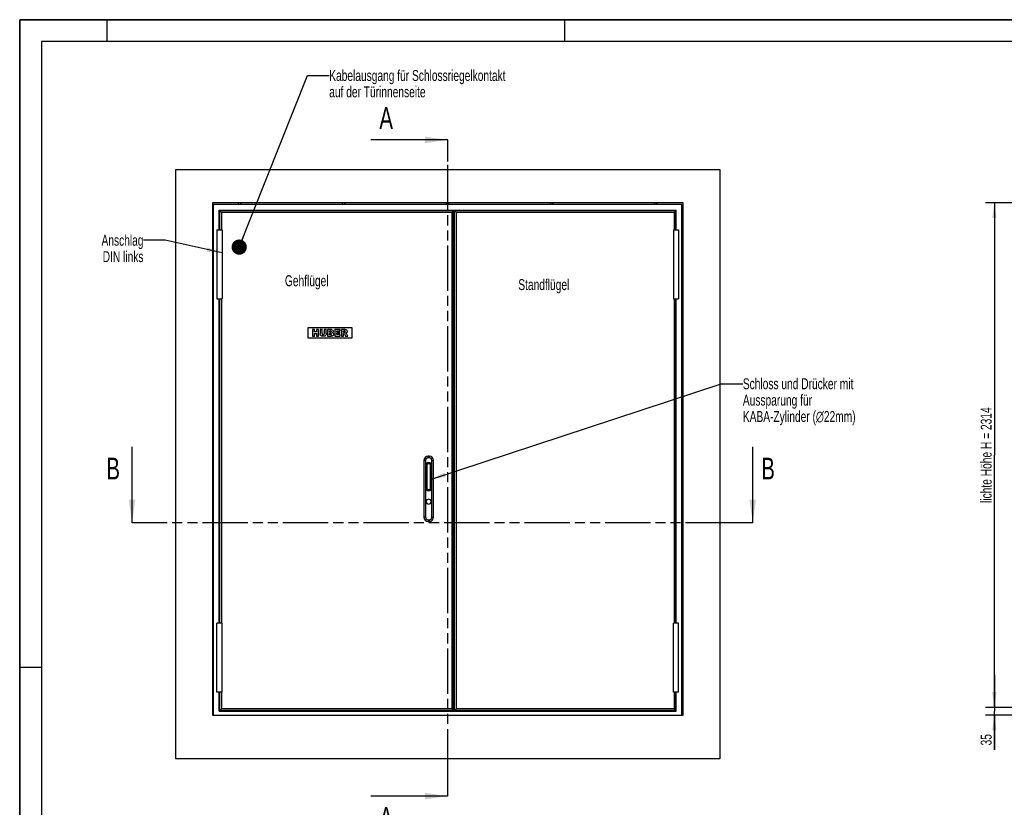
# Model space of a CAD drawing. Header units: millimetres. Extents: x 0 to 8400, y 0 to 5940.
# Tile 2 of 3: x 0 to 4519, y 2328 to 5940. Entities that reach past the tile are written whole.
import ezdxf

# ---------------------------------------------------------------- set-up
doc = ezdxf.new("R2010")
doc.units = ezdxf.units.MM
doc.header["$LTSCALE"] = 462
doc.linetypes.add('PHANTOM', pattern=[0.8, 0.45, -0.05, 0.1, -0.05, 0.1, -0.05])
doc.layers.get('0').update_dxf_attribs({"linetype": 'CONTINUOUS'})
for name, color, linetype in [('51453511_001_new_view_1_BL4', 7, 'CONTINUOUS'), ('51453511_002_new_view_1_BL3', 7, 'CONTINUOUS'), ('51453511_links_2_BL12', 7, 'CONTINUOUS'), ('_2D-BEM', 7, 'CONTINUOUS'), ('_ZEICHNUNGSELEM', 7, 'CONTINUOUS'), ('HATCHING_BL0', 7, 'CONTINUOUS'), ('HATCHING_BL1', 7, 'CONTINUOUS')]:
    doc.layers.add(name, color=color, linetype=linetype)
doc.styles.get("Standard").update_dxf_attribs({"font": 'txt', "width": 0.7})
doc.dimstyles.new('DIMSTYLE_2', dxfattribs={"dimtxt": 50, "dimasz": 70, "dimexe": 2, "dimexo": 1, "dimtad": 1, "dimdec": 1, "dimtxsty": 'Standard', "dimblk": '_FILLED', "dimblk1": '_FILLED', "dimblk2": '_FILLED', "dimcen": 0.09, "dimadec": 1, "dimazin": 2, "dimtp": 2, "dimtm": 2, "dimtfac": 1, "dimtdec": 1, "dimtofl": 0, "dimtmove": 0, "dimatfit": 3, "dimldrblk": '_FILLED', "dimfxl": 1, "dimtolj": 1, "dimarcsym": 0})
doc.dimstyles.new('DIMSTYLE_4', dxfattribs={"dimtxt": 50, "dimasz": 70, "dimexe": 2, "dimexo": 1, "dimtad": 1, "dimdec": 1, "dimtxsty": 'Standard', "dimblk": '_FILLED', "dimblk1": '_FILLED', "dimblk2": '_FILLED', "dimcen": 0.09, "dimadec": 1, "dimazin": 2, "dimtp": 0.3, "dimtm": 0.3, "dimtfac": 1, "dimtdec": 1, "dimtofl": 0, "dimtmove": 0, "dimatfit": 3, "dimldrblk": '_FILLED', "dimfxl": 1, "dimtolj": 1, "dimarcsym": 0})
doc.dimstyles.new('DIMSTYLE_5', dxfattribs={"dimtxt": 50, "dimasz": 70, "dimexe": 2, "dimexo": 1, "dimtad": 1, "dimdec": 1, "dimtxsty": 'Standard', "dimblk": '_FILLED', "dimblk1": '_FILLED', "dimblk2": '_FILLED', "dimcen": 0.09, "dimadec": 1, "dimazin": 2, "dimtp": 0.2, "dimtm": 0.2, "dimtfac": 1, "dimtdec": 1, "dimtofl": 0, "dimtmove": 0, "dimatfit": 3, "dimldrblk": '_FILLED', "dimfxl": 1, "dimtolj": 1, "dimarcsym": 0})
doc.dimstyles.get("Standard").update_dxf_attribs({"dimtxt": 50, "dimasz": 70, "dimexe": 2, "dimexo": 1, "dimtad": 1, "dimdec": 1, "dimtxsty": 'Standard', "dimblk": '_FILLED', "dimblk1": '_FILLED', "dimblk2": '_FILLED', "dimcen": 0.09, "dimadec": 1, "dimazin": 2, "dimtol": 1, "dimtp": 0.1, "dimtm": 0.1, "dimtfac": 1, "dimtdec": 1, "dimtofl": 0, "dimtmove": 0, "dimatfit": 3, "dimldrblk": '_FILLED', "dimfxl": 1, "dimtolj": 1, "dimarcsym": 0})

# ---------------------------------------------------------------- blocks, each defined once
blk = doc.blocks.new('_FILLED')
at = {"color": 0, "linetype": 'ByBlock'}
blk.add_solid([(0, 0), (-1, 0.143), (-1, -0.143)], dxfattribs=at)
blk = doc.blocks.new('XSEC_FILLED')
at = {"color": 0, "linetype": 'ByBlock'}
blk.add_solid([(0, 0), (-1, 0.143), (-1, -0.143)], dxfattribs=at)
blk = doc.blocks.new('51453511_001_NEW_VIEW_1_BL4', base_point=(1964.6, 3900.7))
at = {"layer": '51453511_001_new_view_1_BL4', "color": 7, "linetype": 'Continuous'}
for p, q in [((3214.6, 5250.7), (714.6, 5250.7)), ((714.6, 5250.7), (714.6, 2550.7)), ((3214.6, 2550.7), (3214.6, 5250.7)), ((884.6, 5099.7), (884.6, 2750.7)), ((3044.6, 5099.7), (884.6, 5099.7)), ((3044.6, 2750.7), (3044.6, 5099.7)), ((884.6, 2785.7), (889.6, 2785.7)), ((3039.6, 2785.7), (3044.6, 2785.7)), ((884.6, 2750.7), (3044.6, 2750.7)), ((714.6, 2550.7), (3214.6, 2550.7))]:
    blk.add_line(p, q, dxfattribs=at)
blk = doc.blocks.new('*D7')
at = {"layer": '_2D-BEM', "color": 2, "linetype": 'Continuous'}
for p, q in [((4597.7, 5099.7), (4433.2, 5099.7)), ((4473.2, 5099.7), (4473.2, 3942.7)), ((4473.2, 2785.7), (4473.2, 3942.7)), ((4597.7, 2785.7), (4433.2, 2785.7))]:
    blk.add_line(p, q, dxfattribs=at)
at = {"layer": '_2D-BEM', "color": 2, "linetype": 'Continuous', "xscale": 70, "yscale": 70, "zscale": 70}
for p, rotation in [((4473.2, 5099.7), 90), ((4473.2, 2785.7), 270)]:
    blk.add_blockref('_FILLED', p, dxfattribs=dict(at, rotation=rotation))
at = {"layer": '_2D-BEM', "color": 2, "linetype": 'Continuous', "insert": (4410.7, 3942.7), "char_height": 50, "width": 1056.071, "attachment_point": 2, "rotation": 90, "line_spacing_factor": 0.9}
blk.add_mtext('lichte Höhe H = 2314', dxfattribs=at)
blk = doc.blocks.new('*D8')
at = {"layer": '_2D-BEM', "color": 2, "linetype": 'Continuous'}
for p, q in [((4807.7, 5091.7), (5101.5, 5091.7)), ((5061.5, 5091.7), (5061.5, 3921.2)), ((5061.5, 2750.7), (5061.5, 3921.2)), ((4937.7, 2750.7), (5101.5, 2750.7))]:
    blk.add_line(p, q, dxfattribs=at)
at = {"layer": '_2D-BEM', "color": 2, "linetype": 'Continuous', "xscale": 70, "yscale": 70, "zscale": 70}
for p, rotation in [((5061.5, 5091.7), 90), ((5061.5, 2750.7), 270)]:
    blk.add_blockref('_FILLED', p, dxfattribs=dict(at, rotation=rotation))
at = {"layer": '_2D-BEM', "color": 2, "linetype": 'Continuous', "insert": (4999, 3921.2), "char_height": 50, "width": 941.786, "attachment_point": 2, "rotation": 90, "line_spacing_factor": 0.9}
blk.add_mtext('Rahmenhöhe = 2341', dxfattribs=at)
blk = doc.blocks.new('*D10')
at = {"layer": '_2D-BEM', "color": 2, "linetype": 'Continuous'}
for p, q in [((4473.2, 2785.7), (4473.2, 2935.7)), ((4473.2, 2935.7), (4473.2, 2768.2)), ((4597.7, 2785.7), (4433.2, 2785.7)), ((4473.2, 2591.7), (4473.2, 2768.2)), ((4697.7, 2750.7), (4433.2, 2750.7)), ((4473.2, 2750.7), (4473.2, 2591.7))]:
    blk.add_line(p, q, dxfattribs=at)
at = {"layer": '_2D-BEM', "color": 2, "linetype": 'Continuous', "xscale": 70, "yscale": 70, "zscale": 70}
for p, rotation in [((4473.2, 2785.7), 270), ((4473.2, 2750.7), 90)]:
    blk.add_blockref('_FILLED', p, dxfattribs=dict(at, rotation=rotation))
at = {"layer": '_2D-BEM', "color": 2, "linetype": 'Continuous', "insert": (4410.7, 2663.2), "char_height": 50, "width": 107.143, "attachment_point": 3, "rotation": 90, "line_spacing_factor": 0.9}
blk.add_mtext('35', dxfattribs=at)
blk = doc.blocks.new('*D11')
at = {"layer": '_2D-BEM', "color": 2, "linetype": 'Continuous'}
for p, q in [((5061.5, 5099.7), (5061.5, 5245.4)), ((5061.5, 5245.4), (5061.5, 5095.7)), ((4807.7, 5091.7), (5101.5, 5091.7)), ((4937.7, 5099.7), (5101.5, 5099.7)), ((5061.5, 4941.7), (5061.5, 5095.7)), ((5061.5, 5091.7), (5061.5, 4941.7))]:
    blk.add_line(p, q, dxfattribs=at)
at = {"layer": '_2D-BEM', "color": 2, "linetype": 'Continuous', "xscale": 70, "yscale": 70, "zscale": 70}
for p, rotation in [((5061.5, 5099.7), 270), ((5061.5, 5091.7), 90)]:
    blk.add_blockref('_FILLED', p, dxfattribs=dict(at, rotation=rotation))
at = {"layer": '_2D-BEM', "color": 2, "linetype": 'Continuous', "insert": (4999, 5206.1), "char_height": 50, "width": 58.929, "attachment_point": 1, "rotation": 90, "line_spacing_factor": 0.9}
blk.add_mtext('8', dxfattribs=at)
blk = doc.blocks.new('*D12')
at = {"layer": '_2D-BEM', "color": 2, "linetype": 'Continuous'}
for p, q in [((4937.7, 5099.7), (5245.4, 5099.7)), ((5205.4, 5099.7), (5205.4, 3925.2)), ((5205.4, 2750.7), (5205.4, 3925.2)), ((4937.7, 2750.7), (5245.4, 2750.7))]:
    blk.add_line(p, q, dxfattribs=at)
at = {"layer": '_2D-BEM', "color": 2, "linetype": 'Continuous', "xscale": 70, "yscale": 70, "zscale": 70}
for p, rotation in [((5205.4, 5099.7), 90), ((5205.4, 2750.7), 270)]:
    blk.add_blockref('_FILLED', p, dxfattribs=dict(at, rotation=rotation))
at = {"layer": '_2D-BEM', "color": 2, "linetype": 'Continuous', "insert": (5142.9, 3925.2), "char_height": 50, "width": 1350.714, "attachment_point": 2, "rotation": 90, "line_spacing_factor": 0.9}
blk.add_mtext('lichtes Mauermaß F = 2349', dxfattribs=at)
blk = doc.blocks.new('HATCHING_BL0', base_point=(1788, 3883.9))
at = {"layer": 'HATCHING_BL0', "color": 7, "linetype": 'PHANTOM'}
for p, q in [((1964.6, 5288.9), (1964.6, 5388.9)), ((1964.6, 2478.8), (1964.6, 5288.9)), ((1964.6, 2378.8), (1964.6, 2478.8))]:
    blk.add_line(p, q, dxfattribs=at)
at = {"layer": 'HATCHING_BL0', "color": 7, "linetype": 'Continuous', "char_height": 100, "width": 128.571, "attachment_point": 1, "line_spacing_factor": 0.9}
for insert in [(1650.7, 5538.9), (1650.7, 2328.8)]:
    blk.add_mtext('A', dxfattribs=dict(at, insert=insert))
at = {"layer": 'HATCHING_BL0', "color": 7, "linetype": 'Continuous'}
for points in [[(1964.6, 5388.9), (1611.4, 5388.9)], [(1964.6, 2378.8), (1611.4, 2378.8)]]:
    blk.add_leader(points, dimstyle='Standard', override={"dimasz": 105, "dimtad": 0, "dimldrblk": 'XSEC_FILLED'}, dxfattribs=at)
blk = doc.blocks.new('HATCHING_BL1', base_point=(1940, 3807.1))
at = {"layer": 'HATCHING_BL1', "color": 7, "linetype": 'PHANTOM'}
for p, q in [((615.7, 3632.9), (515.7, 3632.9)), ((3264.3, 3632.9), (615.7, 3632.9)), ((3364.3, 3632.9), (3264.3, 3632.9))]:
    blk.add_line(p, q, dxfattribs=at)
at = {"layer": 'HATCHING_BL1', "color": 7, "linetype": 'Continuous', "char_height": 100, "width": 117.857, "attachment_point": 1, "line_spacing_factor": 0.9}
for insert in [(397.8, 3931.2), (3403.5, 3931.2)]:
    blk.add_mtext('B', dxfattribs=dict(at, insert=insert))
at = {"layer": 'HATCHING_BL1', "color": 7, "linetype": 'Continuous'}
for points in [[(515.7, 3632.9), (515.7, 3981.2)], [(3364.3, 3632.9), (3364.3, 3981.2)]]:
    blk.add_leader(points, dimstyle='Standard', override={"dimasz": 105, "dimtad": 0, "dimldrblk": 'XSEC_FILLED'}, dxfattribs=at)
blk = doc.blocks.new('51453511_002_NEW_VIEW_1_BL3', base_point=(2193.2, 4229.9))
at = {"layer": '51453511_002_new_view_1_BL3', "color": 7, "linetype": 'Continuous'}
for p, q in [((3039.6, 5091.7), (889.6, 5091.7)), ((889.6, 2750.7), (889.6, 5091.7)), ((915.6, 5065.7), (3013.6, 5065.7)), ((915.6, 4976.2), (915.6, 5065.7)), ((918.6, 4976.2), (918.6, 5062.7)), ((1991.1, 5062.7), (918.6, 5062.7)), ((918.6, 5062.7), (926.1, 5055.2)), ((1004.6, 5091.7), (1004.6, 5099.7)), ((1014.6, 5091.7), (1014.6, 5099.7)), ((1482.1, 5091.7), (1482.1, 5099.7)), ((1492.1, 5091.7), (1492.1, 5099.7)), ((1959.6, 5091.7), (1959.6, 5099.7)), ((1969.6, 5091.7), (1969.6, 5099.7)), ((1991.1, 5062.7), (1983.6, 5055.2)), ((1991.1, 2771.7), (1991.1, 5062.7)), ((1996.1, 2771.7), (1996.1, 5062.7)), ((3010.6, 5062.7), (1996.1, 5062.7)), ((1996.1, 5062.7), (2003.6, 5055.2)), ((2437.1, 5091.7), (2437.1, 5099.7)), ((2447.1, 5091.7), (2447.1, 5099.7)), ((2914.6, 5091.7), (2914.6, 5099.7)), ((2924.6, 5091.7), (2924.6, 5099.7)), ((3010.6, 5062.7), (3003.1, 5055.2)), ((3010.6, 4976.2), (3010.6, 5062.7)), ((3013.6, 4976.2), (3013.6, 5065.7)), ((3039.6, 2750.7), (3039.6, 5091.7)), ((926.1, 5055.2), (926.1, 4976.2)), ((1983.6, 5055.2), (926.1, 5055.2)), ((1983.6, 5055.2), (1983.6, 2779.2)), ((2003.6, 5055.2), (2003.6, 2779.2)), ((3003.1, 5055.2), (2003.6, 5055.2)), ((3003.1, 5055.2), (3003.1, 4976.2)), ((889.6, 4976.7), (884.6, 4976.7)), ((904.8, 4976.2), (928.8, 4976.2)), ((904.8, 4976.2), (904.8, 4659.2)), ((928.8, 4976.2), (928.8, 4659.2)), ((3000.3, 4976.2), (3024.3, 4976.2)), ((3000.3, 4976.2), (3000.3, 4659.2)), ((3024.3, 4976.2), (3024.3, 4659.2)), ((3044.6, 4976.7), (3039.6, 4976.7)), ((889.6, 4966.7), (884.6, 4966.7)), ((3044.6, 4966.7), (3039.6, 4966.7)), ((904.8, 4659.2), (928.8, 4659.2)), ((915.6, 3172.2), (915.6, 4659.2)), ((918.6, 3172.2), (918.6, 4659.2)), ((926.1, 4659.2), (926.1, 3172.2)), ((3000.3, 4659.2), (3024.3, 4659.2)), ((3003.1, 4659.2), (3003.1, 3172.2)), ((3010.6, 3172.2), (3010.6, 4659.2)), ((3013.6, 3172.2), (3013.6, 4659.2)), ((889.6, 4446.5), (884.6, 4446.5)), ((889.6, 4436.5), (884.6, 4436.5)), ((3044.6, 4446.5), (3039.6, 4446.5)), ((3044.6, 4436.5), (3039.6, 4436.5)), ((1879.6, 3938.6), (1874.6, 3938.6)), ((889.6, 3916.2), (884.6, 3916.2)), ((889.6, 3906.2), (884.6, 3906.2)), ((1854.6, 3918.6), (1854.6, 3658.6)), ((1862.1, 3894.1), (1862.1, 3794.1)), ((1892.1, 3794.1), (1892.1, 3894.1)), ((1899.6, 3658.6), (1899.6, 3918.6)), ((3044.6, 3916.2), (3039.6, 3916.2)), ((3044.6, 3906.2), (3039.6, 3906.2)), ((1874.6, 3638.6), (1879.6, 3638.6)), ((889.6, 3386), (884.6, 3386)), ((889.6, 3376), (884.6, 3376)), ((3044.6, 3386), (3039.6, 3386)), ((3044.6, 3376), (3039.6, 3376)), ((928.8, 3172.2), (904.8, 3172.2)), ((904.8, 2855.2), (904.8, 3172.2)), ((928.8, 2855.2), (928.8, 3172.2)), ((3024.3, 3172.2), (3000.3, 3172.2)), ((3000.3, 2855.2), (3000.3, 3172.2)), ((3024.3, 2855.2), (3024.3, 3172.2)), ((889.6, 2855.7), (884.6, 2855.7)), ((928.8, 2855.2), (904.8, 2855.2)), ((915.6, 2768.7), (915.6, 2855.2)), ((918.6, 2771.7), (918.6, 2855.2)), ((926.1, 2855.2), (926.1, 2779.2)), ((3024.3, 2855.2), (3000.3, 2855.2)), ((3003.1, 2855.2), (3003.1, 2779.2)), ((3010.6, 2771.7), (3010.6, 2855.2)), ((3013.6, 2768.7), (3013.6, 2855.2)), ((3044.6, 2855.7), (3039.6, 2855.7)), ((889.6, 2845.7), (884.6, 2845.7)), ((3044.6, 2845.7), (3039.6, 2845.7)), ((915.6, 2768.7), (3013.6, 2768.7)), ((926.1, 2779.2), (918.6, 2771.7)), ((1991.1, 2771.7), (918.6, 2771.7)), ((1983.6, 2779.2), (926.1, 2779.2)), ((1983.6, 2779.2), (1991.1, 2771.7)), ((2003.6, 2779.2), (1996.1, 2771.7)), ((3010.6, 2771.7), (1996.1, 2771.7)), ((3003.1, 2779.2), (2003.6, 2779.2)), ((3003.1, 2779.2), (3010.6, 2771.7))]:
    blk.add_line(p, q, dxfattribs=at)
at = {"layer": '51453511_002_new_view_1_BL3', "color": 4, "linetype": 'Continuous'}
for p, q in [((1324.6, 4528.7), (1524.6, 4528.7)), ((1324.6, 4478.7), (1324.6, 4528.7)), ((1524.6, 4528.7), (1524.6, 4478.7)), ((1524.6, 4478.7), (1324.6, 4478.7)), ((1343.4, 4518.7), (1343.4, 4488.7)), ((1352.7, 4518.7), (1343.4, 4518.7)), ((1343.4, 4488.7), (1352.7, 4488.7)), ((1352.7, 4508.2), (1352.7, 4518.7)), ((1362.8, 4508.2), (1352.7, 4508.2)), ((1352.7, 4488.7), (1352.7, 4500.9)), ((1352.7, 4500.9), (1362.8, 4500.9)), ((1372.1, 4518.7), (1362.8, 4518.7)), ((1362.8, 4518.7), (1362.8, 4508.2)), ((1362.8, 4500.9), (1362.8, 4488.7)), ((1362.8, 4488.7), (1372.1, 4488.7)), ((1372.1, 4488.7), (1372.1, 4518.7)), ((1387.6, 4518.7), (1378.3, 4518.7)), ((1378.3, 4518.7), (1378.3, 4500.9)), ((1387.6, 4500.4), (1387.6, 4518.7)), ((1397.8, 4518.7), (1397.8, 4500.4)), ((1407.1, 4518.7), (1397.8, 4518.7)), ((1407.1, 4500.9), (1407.1, 4518.7)), ((1413.2, 4518.7), (1413.2, 4488.7)), ((1430.6, 4518.7), (1413.2, 4518.7)), ((1413.2, 4488.7), (1429.2, 4488.7)), ((1422.6, 4507), (1422.6, 4512.7)), ((1422.6, 4512.7), (1426.7, 4512.7)), ((1426.6, 4507), (1422.6, 4507)), ((1422.6, 4495.2), (1422.6, 4501.3)), ((1422.6, 4501.3), (1427.3, 4501.3)), ((1427.3, 4495.2), (1422.6, 4495.2)), ((1470.6, 4518.7), (1445.8, 4518.7)), ((1445.8, 4518.7), (1445.8, 4488.7)), ((1445.8, 4488.7), (1471.1, 4488.7)), ((1455.1, 4507.6), (1455.1, 4512.3)), ((1455.1, 4512.3), (1470.6, 4512.3)), ((1469.5, 4507.6), (1455.1, 4507.6)), ((1455.1, 4495.5), (1455.1, 4501.5)), ((1455.1, 4501.5), (1469.5, 4501.5)), ((1471.1, 4495.5), (1455.1, 4495.5)), ((1469.5, 4501.5), (1469.5, 4507.6)), ((1470.6, 4512.3), (1470.6, 4518.7)), ((1471.1, 4488.7), (1471.1, 4495.5)), ((1491.7, 4518.7), (1476.2, 4518.7)), ((1476.2, 4518.7), (1476.2, 4488.7)), ((1476.2, 4488.7), (1485.5, 4488.7)), ((1485.5, 4506.6), (1485.5, 4512.7)), ((1485.5, 4512.7), (1489.6, 4512.7)), ((1489.4, 4506.6), (1485.5, 4506.6)), ((1485.5, 4488.7), (1485.5, 4500.9)), ((1485.5, 4500.9), (1486.3, 4500.9)), ((1490.3, 4497.9), (1495.2, 4488.7)), ((1495.2, 4488.7), (1505.7, 4488.7)), ((1505.7, 4488.7), (1501.2, 4497.4))]:
    blk.add_line(p, q, dxfattribs=at)
at = {"layer": '51453511_002_new_view_1_BL3', "color": 9, "linetype": 'Continuous'}
for p, q in [((1874.6, 3930.6), (1874.6, 3938.6)), ((1879.6, 3930.6), (1879.6, 3938.6)), ((1862.6, 3918.6), (1854.6, 3918.6)), ((1868.1, 3894.1), (1862.1, 3894.1)), ((1862.6, 3918.6), (1862.6, 3898)), ((1868.1, 3894.1), (1868.1, 3794.1)), ((1879.6, 3930.6), (1874.6, 3930.6)), ((1886.1, 3794.1), (1886.1, 3894.1)), ((1886.1, 3894.1), (1892.1, 3894.1)), ((1891.6, 3918.6), (1899.6, 3918.6)), ((1891.6, 3898), (1891.6, 3918.6)), ((1868.1, 3794.1), (1862.1, 3794.1)), ((1862.6, 3790.3), (1862.6, 3658.6)), ((1886.1, 3794.1), (1892.1, 3794.1)), ((1891.6, 3658.6), (1891.6, 3790.3)), ((1862.6, 3658.6), (1854.6, 3658.6)), ((1874.6, 3646.6), (1874.6, 3638.6)), ((1874.6, 3646.6), (1879.6, 3646.6)), ((1879.6, 3646.6), (1879.6, 3638.6)), ((1891.6, 3658.6), (1899.6, 3658.6))]:
    blk.add_line(p, q, dxfattribs=at)
at = {"layer": '51453511_002_new_view_1_BL3', "color": 7, "linetype": 'Continuous'}
for centre, radius, start, end in [((1874.6, 3918.6), 20, 90, 180), ((1879.6, 3918.6), 20, 0, 90), ((1877.1, 3894.1), 15, 0, 180), ((1877.1, 3894.1), 15, 0, 180), ((1877.1, 3794.1), 15, 180, 360), ((1877.1, 3729.6), 11.2, 0, 180), ((1877.1, 3729.6), 11.2, 180, 360), ((1874.6, 3658.6), 20, 180, 270), ((1879.6, 3658.6), 20, 270, 360)]:
    blk.add_arc(centre, radius, start, end, dxfattribs=at)
at = {"layer": '51453511_002_new_view_1_BL3', "color": 9, "linetype": 'Continuous'}
for centre, radius, start, end in [((1874.6, 3918.6), 12, 90, 180), ((1877.1, 3894.1), 9, 0, 180), ((1879.6, 3918.6), 12, 0, 90), ((1877.1, 3794.1), 9, 180, 360), ((1874.6, 3658.6), 12, 180, 270), ((1879.6, 3658.6), 12, 270, 360)]:
    blk.add_arc(centre, radius, start, end, dxfattribs=at)
at = {"layer": '51453511_002_new_view_1_BL3', "color": 4, "linetype": 'Continuous'}
for points in [[(1379.2, 4495.8), (1378.6, 4497.7), (1378.3, 4499.4), (1378.3, 4500.9)], [(1381.2, 4492.3), (1380.2, 4493.5), (1379.5, 4494.6), (1379.2, 4495.8)], [(1384.3, 4489.7), (1383.2, 4490.4), (1382.1, 4491.2), (1381.2, 4492.3)], [(1388.7, 4488.5), (1386.9, 4488.7), (1385.5, 4489.1), (1384.3, 4489.7)], [(1387.6, 4500.4), (1387.6, 4498.8), (1388, 4497.5), (1388.9, 4496.6)], [(1393.4, 4488.2), (1392, 4488.2), (1390.4, 4488.3), (1388.7, 4488.5)], [(1388.9, 4496.6), (1389.8, 4495.7), (1391.1, 4495.2), (1392.7, 4495.2)], [(1392.7, 4495.2), (1394.3, 4495.2), (1395.6, 4495.7), (1396.5, 4496.6)], [(1399.9, 4489.2), (1398.1, 4488.6), (1396, 4488.2), (1393.4, 4488.2)], [(1396.5, 4496.6), (1397.4, 4497.5), (1397.8, 4498.8), (1397.8, 4500.4)], [(1403.6, 4491.7), (1402.5, 4490.5), (1401.2, 4489.7), (1399.9, 4489.2)], [(1406.2, 4495.8), (1405.7, 4494.3), (1404.8, 4492.9), (1403.6, 4491.7)], [(1407.1, 4500.9), (1407.1, 4499.1), (1406.8, 4497.4), (1406.2, 4495.8)], [(1426.6, 4507), (1428.1, 4507), (1429.1, 4507.2), (1429.6, 4507.7)], [(1429.6, 4511.9), (1429.1, 4512.4), (1428.1, 4512.7), (1426.7, 4512.7)], [(1430.7, 4500.5), (1430, 4501), (1428.9, 4501.3), (1427.3, 4501.3)], [(1427.3, 4495.2), (1428.9, 4495.2), (1430, 4495.5), (1430.7, 4496)], [(1433.4, 4489.2), (1431.3, 4488.9), (1429.9, 4488.7), (1429.2, 4488.7)], [(1430.5, 4509.9), (1430.5, 4510.7), (1430.2, 4511.4), (1429.6, 4511.9)], [(1429.6, 4507.7), (1430.2, 4508.2), (1430.5, 4508.9), (1430.5, 4509.9)], [(1430.6, 4518.7), (1433.5, 4518.7), (1435.7, 4518), (1437.2, 4516.6)], [(1431.7, 4498.3), (1431.7, 4499.2), (1431.3, 4499.9), (1430.7, 4500.5)], [(1430.7, 4496), (1431.3, 4496.6), (1431.7, 4497.4), (1431.7, 4498.3)], [(1436.9, 4490.1), (1436.1, 4489.7), (1434.9, 4489.4), (1433.4, 4489.2)], [(1437.9, 4506.7), (1437.2, 4505.9), (1436.1, 4505.2), (1434.7, 4504.7)], [(1434.7, 4504.7), (1436.8, 4504.2), (1438.4, 4503.3), (1439.4, 4502)], [(1439.9, 4493.1), (1439.1, 4491.8), (1438.2, 4490.9), (1436.9, 4490.1)], [(1437.2, 4516.6), (1438.8, 4515.2), (1439.6, 4513.4), (1439.6, 4511.3)], [(1439.6, 4511.3), (1439.6, 4509.5), (1439, 4508), (1437.9, 4506.7)], [(1439.4, 4502), (1440.5, 4500.8), (1441, 4499.2), (1441, 4497.3)], [(1441, 4497.3), (1441, 4495.7), (1440.6, 4494.3), (1439.9, 4493.1)], [(1488.6, 4500.2), (1487.9, 4500.7), (1487.2, 4500.9), (1486.3, 4500.9)], [(1490.3, 4497.9), (1489.6, 4499.1), (1489.1, 4499.9), (1488.6, 4500.2)], [(1489.4, 4506.6), (1489.8, 4506.6), (1490.6, 4506.7), (1491.9, 4507)], [(1493, 4511.9), (1492.4, 4512.4), (1491.3, 4512.7), (1489.6, 4512.7)], [(1491.7, 4518.7), (1494.5, 4518.7), (1496.7, 4518.5), (1498.2, 4518)], [(1491.9, 4507), (1492.5, 4507.1), (1493, 4507.4), (1493.4, 4507.9)], [(1494, 4509.7), (1494, 4510.6), (1493.7, 4511.4), (1493, 4511.9)], [(1493.4, 4507.9), (1493.8, 4508.4), (1494, 4509), (1494, 4509.7)], [(1499.3, 4503.2), (1498.5, 4502.7), (1497.4, 4502.3), (1496, 4502)], [(1496, 4502), (1497.1, 4501.6), (1497.9, 4501.2), (1498.4, 4500.9)], [(1498.2, 4518), (1499.7, 4517.5), (1500.9, 4516.6), (1501.9, 4515.3)], [(1498.4, 4500.9), (1498.8, 4500.6), (1499.3, 4500.1), (1499.9, 4499.3)], [(1502.2, 4506.1), (1501.5, 4504.9), (1500.5, 4503.9), (1499.3, 4503.2)], [(1499.9, 4499.3), (1500.6, 4498.5), (1501, 4497.9), (1501.2, 4497.4)], [(1501.9, 4515.3), (1502.8, 4513.9), (1503.3, 4512.3), (1503.3, 4510.4)], [(1503.3, 4510.4), (1503.3, 4508.7), (1502.9, 4507.3), (1502.2, 4506.1)]]:
    blk.add_open_spline(points, degree=3, dxfattribs=at)
at = {"layer": '51453511_002_new_view_1_BL3', "color": 2, "linetype": 'Continuous', "char_height": 50, "line_spacing_factor": 0.9}
for s, insert, width, attachment_point in [('Kabelausgang für Schlossriegelkontakt\\Pauf der Türinnenseite', (1420.6, 5709.1), 1906.071, 1), ('Anschlag\\PDIN links', (568.1, 4953.3), 471.429, 3), ('Schloss und Drücker mit\\PAussparung für \\PKABA-Zylinder (\\fgdt;{\\fgdt;n}\\ftxt;22mm)', (3319, 4295.2), 1234.643, 1)]:
    blk.add_mtext(s, dxfattribs=dict(at, insert=insert, width=width, attachment_point=attachment_point))
at = {"layer": '51453511_002_new_view_1_BL3', "color": 2, "linetype": 'Continuous'}
for points, override in [([(1007.5, 4897), (1320.6, 5684.1), (1420.6, 5684.1)], {"dimtad": 0, "dimldrblk": 'DOT'}), ([(928.8, 4870.7), (668.1, 4928.3), (568.1, 4928.3)], {"dimtad": 0})]:
    blk.add_leader(points, dimstyle='Standard', override=override, dxfattribs=at)
at = {"layer": '51453511_002_new_view_1_BL3', "color": 2, "linetype": 'Continuous', "annotation_type": 0, "has_hookline": 1, "hookline_direction": 1, "text_width": 177.6}
blk.add_leader([(1886.1, 3831), (3219, 4270.2), (3319, 4270.2)], dimstyle='Standard', override={"dimtad": 0}, dxfattribs=at)
blk = doc.blocks.new('51453511_LINKS_2_BL12', base_point=(5050.86, 3889.16))
at = {"layer": '51453511_links_2_BL12', "color": 2, "linetype": 'Continuous', "line_spacing_factor": 0.9}
for s, insert, char_height, width, attachment_point in [('Stockrahmen isoliert', (5004.14, 5391.34), 50, 1030.3571, 1), ('A-A', (4767.69, 2508.75), 100, 364.2857, 3), ('Z', (5052.71, 2486.99), 100, 117.8571, 1)]:
    blk.add_mtext(s, dxfattribs=dict(at, insert=insert, char_height=char_height, width=width, attachment_point=attachment_point))
at = {"layer": '51453511_links_2_BL12', "color": 2, "linetype": 'Continuous'}
for base, p1, p2, dimstyle, picture, middle in [((5061.52, 5099.75), (4806.69, 5091.75), (4936.69, 5099.75), 'DIMSTYLE_5', '*D11', (5061.52, 5218.62)), ((4473.18, 2785.75), (4698.69, 2750.75), (4598.69, 2785.75), 'DIMSTYLE_4', '*D10', (4473.18, 2620.31))]:
    dim = blk.add_linear_dim(base=base, p1=p1, p2=p2, angle=90, dimstyle=dimstyle, dxfattribs=at)
    dim.commit()
    dim.dimension.update_dxf_attribs({"geometry": picture, "text_midpoint": middle, "dimtype": 160})
for base, p1, p2, text, picture, middle in [((4473.18, 5099.75), (4598.69, 2785.75), (4598.69, 5099.75), 'lichte Höhe H = <>', '*D7', (4473.18, 3942.75)), ((5061.52, 5091.75), (4936.69, 2750.75), (4806.69, 5091.75), 'Rahmenhöhe = <>', '*D8', (5061.52, 3921.25)), ((5205.42, 5099.75), (4936.69, 2750.75), (4936.69, 5099.75), 'lichtes Mauermaß F = <>', '*D12', (5205.42, 3925.25))]:
    dim = blk.add_linear_dim(base=base, p1=p1, p2=p2, angle=90, text=text, dimstyle='DIMSTYLE_2', dxfattribs=at)
    dim.commit()
    dim.dimension.update_dxf_attribs({"geometry": picture, "text_midpoint": middle, "dimtype": 160})
for points in [[(4771.04, 5091.75), (4904.14, 5366.34), (5004.14, 5366.34)], [(4816.96, 2660.56), (4952.71, 2436.99), (5052.71, 2436.99)]]:
    blk.add_leader(points, dimstyle='Standard', override={"dimtad": 0}, dxfattribs=at)

msp = doc.modelspace()

# ---------------------------------------------------------------- linework, layer by layer
at = {"color": 7, "linetype": 'Continuous'}
for p, q in [((0, 5940), (8400, 5940)), ((0, 0), (0, 5940))]:
    msp.add_line(p, q, dxfattribs=at)
at = {"color": 3, "linetype": 'Continuous'}
for p, q in [((0, 5940), (0, 0)), ((8400, 5940), (0, 5940)), ((400, 5940), (400, 5840)), ((2500, 5940), (2500, 5840)), ((0, 2970), (100, 2970))]:
    msp.add_line(p, q, dxfattribs=at)
at = {"color": 5, "linetype": 'Continuous'}
for p, q in [((100, 5840), (100, 100)), ((8300, 5840), (100, 5840))]:
    msp.add_line(p, q, dxfattribs=at)

# ---------------------------------------------------------------- block references
at = {"layer": '51453511_001_new_view_1_BL4'}
msp.add_blockref('51453511_001_NEW_VIEW_1_BL4', (1964.6, 3900.7), dxfattribs=at)
at = {"layer": '51453511_002_new_view_1_BL3'}
msp.add_blockref('51453511_002_NEW_VIEW_1_BL3', (2193.2, 4229.9), dxfattribs=at)
at = {"layer": '51453511_links_2_BL12'}
msp.add_blockref('51453511_LINKS_2_BL12', (5050.9, 3889.2), dxfattribs=at)
at = {"layer": 'HATCHING_BL0'}
msp.add_blockref('HATCHING_BL0', (1788, 3883.9), dxfattribs=at)
at = {"layer": 'HATCHING_BL1'}
msp.add_blockref('HATCHING_BL1', (1940, 3807.1), dxfattribs=at)

# ---------------------------------------------------------------- texts
at = {"layer": '_ZEICHNUNGSELEM', "color": 2, "linetype": 'Continuous', "char_height": 50, "attachment_point": 1, "line_spacing_factor": 0.9}
for s, insert, width in [('Gehflügel', (1217.2, 4767.8), 457.857), ('Standflügel', (2288.4, 4750), 554.286)]:
    msp.add_mtext(s, dxfattribs=dict(at, insert=insert, width=width))

doc.saveas('drawing.dxf')
